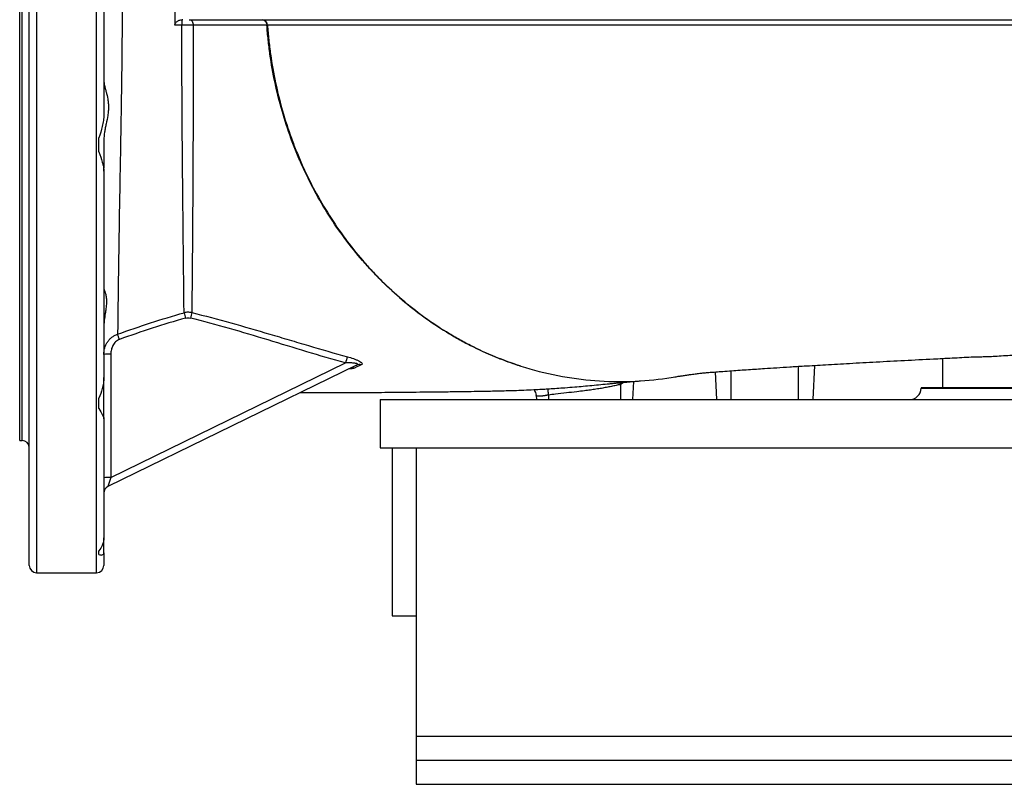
# Model space of a CAD drawing. Header units: millimetres. Extents: x 1756 to 3778, y 764 to 5009.
# Tile 1 of 12: x 1756 to 2576, y 764 to 1400. Entities that reach past the tile are written whole.
import ezdxf

# ---------------------------------------------------------------- set-up
doc = ezdxf.new("R2010")
doc.units = ezdxf.units.MM
doc.header["$LTSCALE"] = 2

msp = doc.modelspace()

# ---------------------------------------------------------------- linework, layer by layer
at = {"color": 7, "linetype": 'Continuous', "lineweight": 25}
for p, q in [((1764.23, 945.91), (1764.23, 1893.91)), ((1756.23, 1049.91), (1756.23, 1789.91)), ((1826.23, 1518.93), (1826.23, 1320.9)), ((1891.15, 1395.35), (1885.33, 1395.34)), ((1822.23, 1289.95), (1822.23, 1301.61)), ((1826.23, 1299.7), (1826.23, 1276.76)), ((1826.23, 1273.89), (1826.23, 1276.76)), ((1826.23, 1273.89), (1826.23, 1102.39)), ((1832.09, 1121.79), (1832.09, 1019.1)), ((2524.23, 1118.14), (2524.23, 1093.91)), ((2036.64, 1112.54), (1829.6, 1011.56)), ((1832.09, 1019.1), (2027.41, 1114.36)), ((2335.02, 1106.9), (2336.23, 1083.91)), ((2417.72, 1112.38), (2416.23, 1083.91)), ((1826.23, 1067.98), (1826.23, 1102.39)), ((2267.02, 1099.02), (2266.23, 1083.91)), ((2294.78, 1101.74), (2300.22, 1102.69)), ((2256.23, 1096.52), (2256.23, 1083.91)), ((2506.68, 1093.91), (2506.65, 1093.39)), ((2506.68, 1093.91), (2875.7, 1093.91)), ((1822.23, 1076.5), (1822.23, 1085.04)), ((2056.23, 1083.91), (2056.23, 1043.91)), ((2056.23, 1083.91), (3776.23, 1083.91)), ((2185.68, 1088.78), (2186.05, 1087.32)), ((2186.05, 1087.32), (2186.23, 1083.91)), ((2196.23, 1087.71), (2196.23, 1083.91)), ((1826.23, 1067.98), (1826.23, 968.96)), ((1756.23, 1049.91), (1758.23, 1049.91)), ((2056.23, 1043.91), (2066.23, 1043.91)), ((2066.23, 1043.91), (2066.23, 903.91)), ((2066.23, 1043.91), (2086.23, 1043.91)), ((2086.23, 1043.91), (2086.23, 903.91)), ((2086.23, 1043.91), (3746.23, 1043.91)), ((1832.09, 1019.1), (1829.6, 1011.56)), ((1826.23, 956.37), (1826.23, 968.96)), ((1822.23, 955.07), (1822.23, 958.2)), ((1826.23, 956.37), (1826.23, 945.91)), ((1770.23, 939.91), (1820.23, 939.91)), ((2066.23, 903.91), (2086.23, 903.91)), ((2086.23, 903.91), (2086.23, 803.91)), ((2086.23, 803.91), (3746.23, 803.91)), ((2086.23, 803.91), (2086.23, 783.91)), ((2086.23, 783.91), (2086.23, 763.91)), ((2086.23, 783.91), (3746.23, 783.91)), ((2086.23, 763.91), (3746.23, 763.91))]:
    msp.add_line(p, q, dxfattribs=at)
at = {"color": 8, "linetype": 'Continuous', "lineweight": 25}
for p, q in [((1770.23, 1899.91), (1770.23, 939.91)), ((1820.23, 939.91), (1820.23, 1899.91)), ((1758.23, 1049.91), (1758.23, 1789.91)), ((2348.23, 1107.88), (2348.23, 1083.91)), ((2404.23, 1111.57), (2404.23, 1083.91)), ((2259.45, 1098.35), (2256.23, 1096.52)), ((2255.85, 1098.01), (2256.23, 1096.52)), ((2506.65, 1093.39), (2875.73, 1093.39))]:
    msp.add_line(p, q, dxfattribs=at)
at = {"color": 7, "linetype": 'Continuous', "lineweight": 25, "flags": 128}
msp.add_lwpolyline([(1839.27, 1133.95), (1839.04, 1134.59), (1838.81, 1135.21), (1838.6, 1135.82), (1838.39, 1136.4), (1838.2, 1136.94), (1838.02, 1137.44), (1837.86, 1137.89), (1837.72, 1138.29)], dxfattribs=at)
at = {"color": 7, "linetype": 'Continuous', "lineweight": 25}
for centre, radius, start, end in [((1919.93, 1396.27), 28.79, 172.77092, 181.83987), ((1957.74, 1395.2), 4.72, 1.2676, 87.03508), ((1963.81, 1360.08), 35.25, 92.20678, 93.00034), ((2283.22, 1261.88), 404.28, 195.16693, 195.81581), ((2008.01, 1124.84), 112.98, 163.86082, 166.21397), ((1830.65, 1090.67), 31.15, 87.35, 98.16262), ((2102.16, 1094.31), 77.39, 160.96353, 164.98272), ((2033.38, 1105.26), 5.11, 71.96069, 115.5527), ((2038.84, 1107.92), 5.11, 70.45725, 115.49952), ((2496.67, 1093.91), 10, 270, 357), ((1758.23, 1043.91), 6, 0, 90), ((1830.65, 987.98), 31.15, 87.35, 98.16262), ((1832.23, 1006.16), 6, 116, 180), ((1770.23, 945.91), 6, 180, 270), ((1820.23, 945.91), 6, 270, 0)]:
    msp.add_arc(centre, radius, start, end, dxfattribs=at)
for points, knots in [([(1841.5, 1408.52), (1841.49, 1408.11), (1841.49, 1407.69), (1841.49, 1406.86), (1841.49, 1405.62), (1841.48, 1402.72), (1841.47, 1400.25), (1841.44, 1395.3), (1841.42, 1392.01), (1841.36, 1382.17), (1841.3, 1375.64), (1841.09, 1356.16), (1840.91, 1343.31), (1840.66, 1327.42), (1840.61, 1324.25), (1840.51, 1317.92), (1840.46, 1314.76), (1840.3, 1305.34), (1840.19, 1299.15), (1839.86, 1280.82), (1839.64, 1268.94), (1839.24, 1245.84), (1839.06, 1234.62), (1838.8, 1218.29), (1838.72, 1212.94), (1838.61, 1205.03), (1838.57, 1202.43), (1838.49, 1197.28), (1838.46, 1194.75), (1838.28, 1182.21), (1838.15, 1172.7), (1837.98, 1159.21), (1837.92, 1154.84), (1837.84, 1148.48), (1837.82, 1146.4), (1837.77, 1142.29), (1837.74, 1140.27), (1837.72, 1138.29)], [0, 0, 0, 0, 0.003906, 0.003906, 0.007813, 0.015625, 0.03125, 0.03125, 0.0625, 0.0625, 0.125, 0.125, 0.25, 0.25, 0.28125, 0.28125, 0.3125, 0.3125, 0.375, 0.375, 0.5, 0.5, 0.625, 0.625, 0.6875, 0.6875, 0.71875, 0.71875, 0.75, 0.75, 0.875, 0.875, 0.9375, 0.9375, 0.96875, 0.96875, 1, 1, 1, 1]), ([(1885.33, 1395.34), (1885.35, 1395.73), (1885.43, 1396.12), (1885.69, 1396.83), (1885.88, 1397.15), (1886.3, 1397.73), (1886.55, 1397.99), (1887.07, 1398.44), (1887.34, 1398.64), (1887.92, 1398.98), (1888.22, 1399.13), (1888.83, 1399.39), (1889.14, 1399.49), (1890.08, 1399.75), (1890.72, 1399.86), (1891.37, 1399.89)], [0, 0, 0, 0, 0.125, 0.125, 0.25, 0.25, 0.375, 0.375, 0.5, 0.5, 0.625, 0.625, 0.75, 0.75, 1, 1, 1, 1]), ([(1893.03, 1156.11), (1892.96, 1163.24), (1892.88, 1170.85), (1892.77, 1180.92), (1892.75, 1182.97), (1892.7, 1187.09), (1892.68, 1189.18), (1892.61, 1195.51), (1892.57, 1199.82), (1892.43, 1213.01), (1892.34, 1222.16), (1892.14, 1241.15), (1892.04, 1251), (1891.89, 1266.33), (1891.84, 1271.53), (1891.75, 1282.12), (1891.7, 1287.46), (1891.57, 1303.63), (1891.49, 1314.6), (1891.35, 1336.95), (1891.29, 1348.33), (1891.22, 1365.71), (1891.2, 1371.56), (1891.18, 1380.42), (1891.18, 1383.39), (1891.16, 1389.36), (1891.16, 1392.35), (1891.15, 1395.35)], [0, 0, 0, 0, 0.125, 0.125, 0.15625, 0.15625, 0.1875, 0.1875, 0.25, 0.25, 0.375, 0.375, 0.5, 0.5, 0.5625, 0.5625, 0.625, 0.625, 0.75, 0.75, 0.875, 0.875, 0.9375, 0.9375, 0.96875, 0.96875, 1, 1, 1, 1]), ([(1900.63, 1395.29), (1899.22, 1395.31), (1897.71, 1395.33), (1894.48, 1395.35), (1892.83, 1395.35), (1891.15, 1395.35)], [0, 0, 0, 0, 0.5, 0.5, 1, 1, 1, 1]), ([(1897.41, 1399.91), (1920.49, 1399.91), (1940.45, 1399.91), (1956.21, 1399.91), (1956.22, 1399.91), (1956.24, 1399.91), (1956.25, 1399.91)], [-0.000923, -0.000923, -0.000923, -0.000923, 0.999077, 0.999077, 0.999077, 1, 1, 1, 1]), ([(1897.9, 1399.91), (1898.21, 1399.91), (1898.54, 1399.81), (1899.19, 1399.37), (1899.5, 1399.02), (1900.02, 1398.13), (1900.23, 1397.59), (1900.52, 1396.45), (1900.6, 1395.85), (1900.63, 1395.29)], [0, 0, 0, 0, 0.25, 0.25, 0.5, 0.5, 0.75, 0.75, 1, 1, 1, 1]), ([(1900.63, 1395.29), (1900.62, 1392.28), (1900.62, 1389.27), (1900.62, 1383.28), (1900.61, 1380.29), (1900.61, 1371.4), (1900.6, 1365.53), (1900.59, 1353.9), (1900.59, 1348.15), (1900.59, 1339.6), (1900.6, 1336.76), (1900.58, 1331.12), (1900.57, 1328.31), (1900.53, 1314.34), (1900.5, 1303.37), (1900.43, 1287.22), (1900.41, 1281.89), (1900.37, 1273.96), (1900.36, 1271.34), (1900.33, 1266.15), (1900.32, 1263.58), (1900.24, 1250.84), (1900.18, 1241.02), (1900.05, 1222.08), (1899.98, 1212.96), (1899.87, 1199.81), (1899.83, 1195.51), (1899.78, 1189.21), (1899.76, 1187.13), (1899.72, 1183.01), (1899.7, 1180.98), (1899.61, 1170.93), (1899.55, 1163.35), (1899.48, 1156.24)], [0, 0, 0, 0, 0.03125, 0.03125, 0.0625, 0.0625, 0.125, 0.125, 0.1875, 0.1875, 0.21875, 0.21875, 0.25, 0.25, 0.375, 0.375, 0.4375, 0.4375, 0.46875, 0.46875, 0.5, 0.5, 0.625, 0.625, 0.75, 0.75, 0.8125, 0.8125, 0.84375, 0.84375, 0.875, 0.875, 1, 1, 1, 1]), ([(1961.96, 1395.28), (1961.48, 1395.28), (1960.5, 1395.28), (1958.97, 1395.28), (1957.39, 1395.28), (1955.73, 1395.28), (1954.01, 1395.28), (1952.22, 1395.28), (1950.36, 1395.28), (1948.42, 1395.28), (1946.32, 1395.28), (1943.99, 1395.28), (1941.77, 1395.28), (1939.7, 1395.28), (1937.88, 1395.28), (1936.03, 1395.28), (1933.6, 1395.29), (1930.59, 1395.29), (1926.96, 1395.29), (1923.28, 1395.29), (1919.57, 1395.29), (1915.83, 1395.29), (1912.06, 1395.29), (1908.27, 1395.29), (1904.46, 1395.29), (1901.9, 1395.29), (1900.63, 1395.29)], [0, 0, 0, 0, 0.0278131, 0.0566516, 0.0865102, 0.117383, 0.1492631, 0.1821427, 0.2160134, 0.2508654, 0.2876826, 0.3294748, 0.3762043, 0.4077616, 0.4392355, 0.4706262, 0.5019342, 0.5599944, 0.6172359, 0.6737122, 0.7295026, 0.7846721, 0.839272, 0.893342, 0.9469113, 1, 1, 1, 1]), ([(1956.25, 1399.91), (1956.26, 1399.91), (1956.28, 1399.91), (1956.29, 1399.91), (1958.71, 1399.91), (1961.13, 1399.91), (1966.04, 1399.91), (1968.53, 1399.91), (1976.17, 1399.91), (1981.42, 1399.91), (1997.63, 1399.91), (2009.11, 1399.91), (2027.08, 1399.91), (2033.22, 1399.91), (2045.83, 1399.91), (2052.29, 1399.91), (2072.05, 1399.91), (2085.79, 1399.91), (2114.39, 1399.91), (2129.26, 1399.91), (2160.11, 1399.91), (2176.01, 1399.91), (2208.78, 1399.91), (2225.63, 1399.91), (2260.31, 1399.91), (2278.15, 1399.91), (2314.53, 1399.91), (2333.1, 1399.91), (2361.52, 1399.91), (2371.09, 1399.91), (2390.43, 1399.91), (2400.2, 1399.91), (2449.42, 1399.91), (2489.84, 1399.91), (2541.67, 1399.91), (2552.11, 1399.91), (2573.08, 1399.91), (2583.59, 1399.91), (2615.27, 1399.91), (2636.54, 1399.91), (2668.67, 1399.91), (2679.42, 1399.91), (2701, 1399.91), (2711.83, 1399.91), (2744.36, 1399.91), (2766.08, 1399.91), (2809.62, 1399.91), (2831.43, 1399.91), (2864.21, 1399.91), (2875.15, 1399.91), (2896.98, 1399.91), (2907.88, 1399.91), (2929.62, 1399.91), (2940.47, 1399.91), (2962.13, 1399.91), (2972.95, 1399.91), (3005.34, 1399.91), (3026.88, 1399.91), (3069.65, 1399.91), (3090.88, 1399.91), (3132.96, 1399.91), (3153.79, 1399.91), (3194.99, 1399.91), (3215.33, 1399.91), (3255.35, 1399.91), (3275.07, 1399.91), (3304.18, 1399.91), (3313.81, 1399.91), (3332.91, 1399.91), (3342.36, 1399.91), (3361.08, 1399.91), (3370.38, 1399.91), (3384.15, 1399.91), (3388.7, 1399.91), (3397.71, 1399.91), (3402.17, 1399.91), (3415.45, 1399.91), (3424.22, 1399.91), (3441.55, 1399.91), (3450.11, 1399.91), (3475.35, 1399.91), (3491.62, 1399.91), (3523.06, 1399.91), (3538.23, 1399.91), (3567.45, 1399.91), (3581.43, 1399.91), (3608.09, 1399.91), (3620.77, 1399.91), (3638.82, 1399.91), (3644.68, 1399.91), (3656.03, 1399.91), (3661.52, 1399.91), (3677.46, 1399.91), (3687.38, 1399.91), (3705.73, 1399.91), (3714.19, 1399.91), (3729.53, 1399.91), (3736.42, 1399.91), (3745.58, 1399.91), (3748.44, 1399.91), (3753.77, 1399.91), (3756.24, 1399.91), (3760.77, 1399.91), (3762.83, 1399.91), (3766.55, 1399.91), (3768.2, 1399.91), (3772.55, 1399.91), (3774.62, 1399.91), (3776.56, 1399.91), (3777, 1399.91), (3777.19, 1399.91)], [0.3976279, 0.3976279, 0.3976279, 0.3976279, 0.3976461, 0.3976461, 0.3976461, 0.4015524, 0.4015524, 0.4054586, 0.4054586, 0.4132711, 0.4132711, 0.4288961, 0.4288961, 0.4367086, 0.4367086, 0.4445211, 0.4445211, 0.4601461, 0.4601461, 0.4757711, 0.4757711, 0.4913961, 0.4913961, 0.5070211, 0.5070211, 0.5226461, 0.5226461, 0.5382711, 0.5382711, 0.5460836, 0.5460836, 0.5538961, 0.5538961, 0.5851461, 0.5851461, 0.5929586, 0.5929586, 0.6007711, 0.6007711, 0.6163961, 0.6163961, 0.6242086, 0.6242086, 0.6320211, 0.6320211, 0.6476461, 0.6476461, 0.6632711, 0.6632711, 0.6710836, 0.6710836, 0.6788961, 0.6788961, 0.6867086, 0.6867086, 0.6945211, 0.6945211, 0.7101461, 0.7101461, 0.7257711, 0.7257711, 0.7413961, 0.7413961, 0.7570211, 0.7570211, 0.7726461, 0.7726461, 0.7804586, 0.7804586, 0.7882711, 0.7882711, 0.7960836, 0.7960836, 0.7999899, 0.7999899, 0.8038961, 0.8038961, 0.8117086, 0.8117086, 0.8195211, 0.8195211, 0.8351461, 0.8351461, 0.8507711, 0.8507711, 0.8663961, 0.8663961, 0.8820211, 0.8820211, 0.8898336, 0.8898336, 0.8976461, 0.8976461, 0.9132711, 0.9132711, 0.9288961, 0.9288961, 0.9445211, 0.9445211, 0.9523336, 0.9523336, 0.9601461, 0.9601461, 0.9679586, 0.9679586, 0.9757711, 0.9757711, 0.9913961, 0.9913961, 1.0000183, 1.0000183, 1.0000183, 1.0000183]), ([(1957.98, 1399.91), (1958.48, 1399.91), (1958.98, 1399.79), (1959.9, 1399.34), (1960.33, 1399), (1961.06, 1398.15), (1961.36, 1397.64), (1961.79, 1396.52), (1961.93, 1395.91), (1961.96, 1395.28)], [0, 0, 0, 0, 0.25, 0.25, 0.5, 0.5, 0.75, 0.75, 1, 1, 1, 1]), ([(2173.26, 1111.78), (2166.07, 1114.06), (2158.96, 1116.65), (2144.97, 1122.39), (2138.09, 1125.55), (2127.93, 1130.71), (2124.57, 1132.51), (2117.91, 1136.23), (2114.63, 1138.16), (2104.89, 1144.13), (2098.57, 1148.35), (2080.12, 1161.76), (2068.48, 1171.66), (2054.76, 1185.26), (2052.06, 1188.04), (2046.75, 1193.73), (2044.13, 1196.64), (2036.42, 1205.53), (2031.52, 1211.64), (2017.52, 1230.47), (2009.11, 1243.69), (1997.89, 1264.54), (1994.38, 1271.66), (1989.46, 1282.59), (1987.88, 1286.28), (1984.85, 1293.74), (1983.4, 1297.49), (1976.51, 1316.33), (1972.09, 1331.71), (1967.08, 1355.21), (1965.68, 1363.12), (1963.98, 1375.1), (1963.49, 1379.11), (1962.84, 1385.15), (1962.65, 1387.17), (1962.29, 1391.22), (1962.12, 1393.25), (1961.96, 1395.28)], [0, 0, 0, 0, 0.0625, 0.0625, 0.125, 0.125, 0.15625, 0.15625, 0.1875, 0.1875, 0.25, 0.25, 0.375, 0.375, 0.40625, 0.40625, 0.4375, 0.4375, 0.5, 0.5, 0.625, 0.625, 0.6875, 0.6875, 0.71875, 0.71875, 0.75, 0.75, 0.875, 0.875, 0.9375, 0.9375, 0.96875, 0.96875, 0.984375, 0.984375, 1, 1, 1, 1]), ([(1962.45, 1395.31), (1962.61, 1393.27), (1962.78, 1391.24), (1963.13, 1387.19), (1963.33, 1385.17), (1963.97, 1379.13), (1964.46, 1375.12), (1966.15, 1363.14), (1967.54, 1355.22), (1972.53, 1331.71), (1976.93, 1316.33), (1983.79, 1297.48), (1985.24, 1293.73), (1988.26, 1286.27), (1989.83, 1282.58), (1994.73, 1271.64), (1998.23, 1264.52), (2009.42, 1243.66), (2017.81, 1230.43), (2031.78, 1211.6), (2036.67, 1205.49), (2044.37, 1196.59), (2046.98, 1193.68), (2052.29, 1188), (2054.98, 1185.22), (2068.67, 1171.62), (2080.28, 1161.73), (2098.68, 1148.35), (2104.98, 1144.13), (2114.67, 1138.18), (2117.95, 1136.25), (2124.58, 1132.53), (2127.94, 1130.74), (2138.1, 1125.56), (2144.99, 1122.4), (2155.48, 1118.09), (2159.01, 1116.72), (2164.33, 1114.78), (2166.11, 1114.15), (2168.79, 1113.24), (2169.68, 1112.94), (2171.03, 1112.5), (2171.47, 1112.35), (2172.37, 1112.06), (2172.81, 1111.92), (2173.26, 1111.78)], [0, 0, 0, 0, 0.015625, 0.015625, 0.03125, 0.03125, 0.0625, 0.0625, 0.125, 0.125, 0.25, 0.25, 0.28125, 0.28125, 0.3125, 0.3125, 0.375, 0.375, 0.5, 0.5, 0.5625, 0.5625, 0.59375, 0.59375, 0.625, 0.625, 0.75, 0.75, 0.8125, 0.8125, 0.84375, 0.84375, 0.875, 0.875, 0.9375, 0.9375, 0.96875, 0.96875, 0.984375, 0.984375, 0.992188, 0.992188, 0.996094, 0.996094, 1, 1, 1, 1]), ([(1826.23, 1349.59), (1826.23, 1348.25), (1826.49, 1346.77), (1827.05, 1344.33), (1827.26, 1343.47), (1827.73, 1341.7), (1827.98, 1340.79), (1828.71, 1337.98), (1829.19, 1335.99), (1829.63, 1333.36), (1829.71, 1332.82), (1829.86, 1331.73), (1829.92, 1331.18), (1830.07, 1329.51), (1830.12, 1328.38), (1830.12, 1326.1), (1830.07, 1324.95), (1829.87, 1322.63), (1829.73, 1321.44), (1829.19, 1317.92), (1828.71, 1315.6), (1827.98, 1312.14), (1827.73, 1310.98), (1827.27, 1308.68), (1827.05, 1307.52), (1826.49, 1304.11), (1826.23, 1301.88), (1826.23, 1299.7)], [0, 0, 0, 0, 0.125, 0.125, 0.1875, 0.1875, 0.25, 0.25, 0.375, 0.375, 0.40625, 0.40625, 0.4375, 0.4375, 0.5, 0.5, 0.5625, 0.5625, 0.625, 0.625, 0.75, 0.75, 0.8125, 0.8125, 0.875, 0.875, 1, 1, 1, 1]), ([(1826.23, 1320.9), (1826.23, 1319.29), (1826.08, 1317.68), (1825.74, 1315.23), (1825.6, 1314.41), (1825.29, 1312.78), (1825.12, 1311.97), (1824.19, 1307.94), (1823.25, 1304.76), (1822.23, 1301.61)], [0, 0, 0, 0, 0.25, 0.25, 0.375, 0.375, 0.5, 0.5, 1, 1, 1, 1]), ([(1822.23, 1289.95), (1823.25, 1287), (1824.19, 1284.19), (1825.3, 1280.14), (1825.62, 1278.82), (1826.08, 1276.28), (1826.23, 1275.06), (1826.23, 1273.89)], [0, 0, 0, 0, 0.5, 0.5, 0.75, 0.75, 1, 1, 1, 1]), ([(1826.23, 1176.58), (1826.23, 1176.26), (1826.39, 1175.77), (1826.74, 1174.82), (1826.87, 1174.46), (1827.15, 1173.68), (1827.3, 1173.24), (1827.73, 1171.84), (1828.01, 1170.77), (1828.3, 1168.96), (1828.38, 1168.32), (1828.49, 1166.98), (1828.51, 1166.26), (1828.51, 1164.06), (1828.4, 1162.49), (1828.11, 1160), (1827.99, 1159.15), (1827.73, 1157.39), (1827.59, 1156.48), (1827.15, 1153.73), (1826.85, 1151.83), (1826.51, 1148.89), (1826.41, 1147.9), (1826.27, 1145.87), (1826.23, 1144.84), (1826.23, 1143.8)], [0, 0, 0, 0, 0.125, 0.125, 0.1875, 0.1875, 0.25, 0.25, 0.375, 0.375, 0.4375, 0.4375, 0.5, 0.5, 0.625, 0.625, 0.6875, 0.6875, 0.75, 0.75, 0.875, 0.875, 0.9375, 0.9375, 1, 1, 1, 1]), ([(1899.48, 1156.24), (1898.41, 1156.46), (1897.34, 1156.56), (1895.18, 1156.52), (1894.09, 1156.38), (1893.03, 1156.11)], [0, 0, 0, 0, 0.5, 0.5, 1, 1, 1, 1]), ([(1899.48, 1156.24), (1910.39, 1153.62), (1921.23, 1150.73), (1942.85, 1144.71), (1953.62, 1141.57), (1969.75, 1136.8), (1975.13, 1135.19), (1985.88, 1131.98), (1991.25, 1130.38), (2007.4, 1125.62), (2018.17, 1122.52), (2029, 1119.55)], [0, 0, 0, 0, 0.25, 0.25, 0.5, 0.5, 0.625, 0.625, 0.75, 0.75, 1, 1, 1, 1]), ([(1894.25, 1151.7), (1894.91, 1151.89), (1895.6, 1151.99), (1896.95, 1152), (1897.62, 1151.93), (1898.28, 1151.76)], [0, 0, 0, 0, 0.5, 0.5, 1, 1, 1, 1]), ([(2027.41, 1114.36), (2016.61, 1117.36), (2005.86, 1120.52), (1984.4, 1126.96), (1973.69, 1130.25), (1952.25, 1136.74), (1941.51, 1139.95), (1919.97, 1146.11), (1909.16, 1149.07), (1898.28, 1151.76)], [0, 0, 0, 0, 0.25, 0.25, 0.5, 0.5, 0.75, 0.75, 1, 1, 1, 1]), ([(1826.23, 1121.5), (1826.23, 1123.33), (1826.48, 1125.1), (1827.23, 1127.69), (1827.55, 1128.55), (1828.3, 1130.2), (1828.73, 1130.98), (1829.72, 1132.49), (1830.27, 1133.21), (1831.51, 1134.56), (1832.17, 1135.18), (1833.24, 1136.01), (1833.61, 1136.28), (1834.38, 1136.78), (1834.77, 1137.01), (1835.99, 1137.66), (1836.84, 1138.01), (1837.72, 1138.29)], [0, 0, 0, 0, 0.25, 0.25, 0.375, 0.375, 0.5, 0.5, 0.625, 0.625, 0.75, 0.75, 0.8125, 0.8125, 0.875, 0.875, 1, 1, 1, 1]), ([(1839.27, 1133.95), (1838.68, 1133.73), (1838.11, 1133.45), (1837.05, 1132.78), (1836.55, 1132.39), (1835.65, 1131.53), (1835.23, 1131.06), (1834.48, 1130.06), (1834.14, 1129.53), (1833.55, 1128.44), (1833.29, 1127.87), (1832.85, 1126.7), (1832.67, 1126.09), (1832.23, 1124.28), (1832.09, 1123.04), (1832.09, 1121.79)], [0, 0, 0, 0, 0.125, 0.125, 0.25, 0.25, 0.375, 0.375, 0.5, 0.5, 0.625, 0.625, 0.75, 0.75, 1, 1, 1, 1]), ([(2300.23, 1102.6), (2301, 1102.73), (2302.38, 1102.96), (2304.27, 1103.26), (2305.81, 1103.5), (2307.11, 1103.7), (2308.62, 1103.92), (2310.41, 1104.18), (2312.73, 1104.51), (2315.2, 1104.84), (2317.23, 1105.11), (2319.25, 1105.38), (2322.03, 1105.74), (2324.87, 1106.09), (2326.76, 1106.28), (2331.37, 1106.65), (2335.1, 1106.9), (2341.44, 1107.38), (2348.68, 1107.91), (2355.71, 1108.41), (2362.61, 1108.89), (2369.41, 1109.35), (2377.24, 1109.87), (2386.38, 1110.46), (2397.32, 1111.15), (2410.77, 1111.97), (2427.28, 1112.95), (2447.3, 1114.09), (2469.19, 1115.3), (2492.48, 1116.53), (2511.1, 1117.49), (2524.31, 1118.14), (2532.31, 1118.56), (2540.54, 1119.01), (2547.54, 1119.34), (2552.72, 1119.5), (2556.85, 1119.59), (2560.83, 1119.7), (2565.57, 1119.89), (2571.54, 1120.23), (2578.6, 1120.69), (2585.76, 1121.17), (2593.77, 1121.62), (2601.97, 1121.97), (2613.96, 1122.51), (2629.28, 1123.28), (2651.17, 1124.3), (2677.43, 1125.53), (2707.55, 1126.91), (2736.83, 1128.24), (2765.12, 1129.51), (2789.39, 1130.59), (2809.78, 1131.49), (2826.48, 1132.23), (2837.78, 1132.72), (2843.53, 1132.97), (2843.89, 1132.98)], [0, 0, 0, 0, 0.013631, 0.024846, 0.033606, 0.040445, 0.047748, 0.055813, 0.064695, 0.078131, 0.090263, 0.100016, 0.107744, 0.124133, 0.137391, 0.15254, 0.169941, 0.18617, 0.203437, 0.220072, 0.235972, 0.251173, 0.265669, 0.287252, 0.309611, 0.3333, 0.367732, 0.404614, 0.443836, 0.483681, 0.523534, 0.535975, 0.548363, 0.560774, 0.573265, 0.581835, 0.590517, 0.598971, 0.605096, 0.614341, 0.624204, 0.634193, 0.643738, 0.658301, 0.672799, 0.698932, 0.724957, 0.76937, 0.812225, 0.853286, 0.89256, 0.930064, 0.953662, 0.976486, 0.998514, 1, 1, 1, 1]), ([(2029, 1119.55), (2030.7, 1119.08), (2032.36, 1118.57), (2034.78, 1117.71), (2035.55, 1117.41), (2036.66, 1116.95), (2037.03, 1116.79), (2037.73, 1116.47), (2038.07, 1116.31), (2039.04, 1115.81), (2039.61, 1115.48), (2040.56, 1114.81), (2040.91, 1114.48), (2041.31, 1113.87), (2041.36, 1113.59), (2041.15, 1113.11), (2040.9, 1112.91), (2040.55, 1112.74)], [0, 0, 0, 0, 0.25, 0.25, 0.375, 0.375, 0.4375, 0.4375, 0.5, 0.5, 0.625, 0.625, 0.75, 0.75, 0.875, 0.875, 1, 1, 1, 1]), ([(2036.64, 1112.54), (2036.82, 1112.63), (2036.99, 1112.72), (2037.27, 1112.92), (2037.37, 1113.02), (2037.49, 1113.23), (2037.5, 1113.33), (2037.39, 1113.53), (2037.27, 1113.62), (2036.96, 1113.78), (2036.77, 1113.85), (2036.34, 1113.97), (2036.1, 1114.02), (2035.37, 1114.15), (2034.83, 1114.22), (2033.74, 1114.31), (2033.18, 1114.35), (2032.05, 1114.39), (2031.47, 1114.41), (2029.74, 1114.42), (2028.57, 1114.4), (2027.41, 1114.36)], [0, 0, 0, 0, 0.0625, 0.0625, 0.125, 0.125, 0.1875, 0.1875, 0.25, 0.25, 0.3125, 0.3125, 0.375, 0.375, 0.5, 0.5, 0.625, 0.625, 0.75, 0.75, 1, 1, 1, 1]), ([(2031.19, 1109.87), (2031.27, 1109.91), (2031.45, 1109.99), (2031.46, 1109.99), (2031.46, 1109.99)], [0, 0, 0, 0, 0.4117909, 1, 1, 1, 1]), ([(2040.55, 1112.74), (2038.95, 1111.99), (2037.35, 1111.24), (2035.75, 1110.49), (2035.49, 1110.37), (2035.23, 1110.24), (2034.96, 1110.12)], [0, 0, 0, 0, 0.006000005, 0.006000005, 0.006000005, 0.006992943, 0.006992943, 0.006992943, 0.006992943]), ([(2173.26, 1111.78), (2183.5, 1108.52), (2193.83, 1105.89), (2214.48, 1101.88), (2224.81, 1100.49), (2245.28, 1098.92), (2255.42, 1098.73), (2275.38, 1099.44), (2285.19, 1100.35), (2294.78, 1101.74)], [0, 0, 0, 0, 0.25, 0.25, 0.5, 0.5, 0.75, 0.75, 1, 1, 1, 1]), ([(1826.23, 1102.39), (1826.23, 1100.78), (1826.08, 1099.2), (1825.74, 1096.88), (1825.6, 1096.11), (1825.29, 1094.6), (1825.12, 1093.87), (1824.19, 1090.25), (1823.25, 1087.56), (1822.23, 1085.04)], [0, 0, 0, 0, 0.25, 0.25, 0.375, 0.375, 0.5, 0.5, 1, 1, 1, 1]), ([(1989.83, 1089.7), (1992.07, 1089.7), (1998.52, 1089.7), (2010.39, 1089.71), (2024.75, 1089.74), (2039.01, 1089.81), (2051.54, 1089.9), (2062.83, 1089.99), (2074.3, 1090.09), (2086.04, 1090.2), (2098, 1090.33), (2107.88, 1090.44), (2116.73, 1090.54), (2125.12, 1090.65), (2134.17, 1090.78), (2144.65, 1090.96), (2156.36, 1091.21), (2167.91, 1091.54), (2177.9, 1091.92), (2185.37, 1092.27), (2191.75, 1092.61), (2197.47, 1092.95), (2203.46, 1093.34), (2210.54, 1093.85), (2218.02, 1094.44), (2225.52, 1095.09), (2232.77, 1095.76), (2240.06, 1096.46), (2246.02, 1097.04), (2250.65, 1097.5), (2254.11, 1097.84), (2257.47, 1098.16), (2260.72, 1098.47), (2263.27, 1098.7), (2264.98, 1098.85), (2266.03, 1098.94), (2267, 1099.02), (2268.09, 1099.11), (2269.56, 1099.23), (2271.26, 1099.35), (2272.4, 1099.42), (2272.93, 1099.46)], [0, 0, 0, 0, 0.018038, 0.051846, 0.09673, 0.137213, 0.17326, 0.205853, 0.237352, 0.27662, 0.313104, 0.348906, 0.37065, 0.39805, 0.430168, 0.459504, 0.501161, 0.544849, 0.572185, 0.597791, 0.616854, 0.633615, 0.654018, 0.677218, 0.705954, 0.732401, 0.760691, 0.791198, 0.823644, 0.84131, 0.858602, 0.877366, 0.897994, 0.917356, 0.92629, 0.934252, 0.941636, 0.950051, 0.963833, 0.983116, 1, 1, 1, 1]), ([(2184.5, 1092.24), (2184.52, 1092.15), (2184.72, 1091.46), (2185.31, 1090.05), (2185.83, 1088.81)], [0, 0, 0, 0, 0.124002, 1, 1, 1, 1]), ([(2256.23, 1096.52), (2255.63, 1096.37), (2254.41, 1096.08), (2252.56, 1095.65), (2250.65, 1095.23), (2248.69, 1094.82), (2246.69, 1094.42), (2244.62, 1094.03), (2242.51, 1093.65), (2240.35, 1093.27), (2238.13, 1092.91), (2235.87, 1092.55), (2233.55, 1092.2), (2231.18, 1091.86), (2228.75, 1091.53), (2224.98, 1091.03), (2219.14, 1090.33), (2211.13, 1089.42), (2203.24, 1088.55), (2198.24, 1087.95), (2196.23, 1087.71)], [0, 0, 0, 0, 0.030545, 0.061887, 0.094029, 0.126974, 0.160726, 0.195286, 0.230658, 0.266844, 0.303846, 0.341667, 0.380307, 0.41977, 0.460057, 0.501169, 0.60784, 0.751012, 0.899676, 1, 1, 1, 1]), ([(2196.23, 1087.71), (2196.07, 1087.67), (2195.76, 1087.61), (2195.29, 1087.51), (2194.83, 1087.42), (2194.37, 1087.33), (2193.91, 1087.25), (2193.46, 1087.18), (2193.02, 1087.11), (2192.59, 1087.05), (2192.16, 1086.99), (2191.74, 1086.93), (2191.34, 1086.89), (2190.94, 1086.84), (2190.55, 1086.81), (2190.18, 1086.77), (2189.82, 1086.75), (2189.47, 1086.72), (2189.14, 1086.71), (2188.82, 1086.7), (2188.52, 1086.69), (2188.23, 1086.69), (2187.96, 1086.7), (2187.7, 1086.71), (2187.47, 1086.72), (2187.25, 1086.74), (2187.04, 1086.77), (2186.86, 1086.8), (2186.69, 1086.84), (2186.55, 1086.88), (2186.42, 1086.92), (2186.31, 1086.98), (2186.22, 1087.03), (2186.14, 1087.1), (2186.09, 1087.17), (2186.06, 1087.24), (2186.05, 1087.29), (2186.05, 1087.32)], [0, 0, 0, 0, 0.029858, 0.059592, 0.089206, 0.118706, 0.148094, 0.177375, 0.206553, 0.235633, 0.264619, 0.293514, 0.322325, 0.351055, 0.379708, 0.408289, 0.436803, 0.465253, 0.493646, 0.521984, 0.550273, 0.578518, 0.606723, 0.634892, 0.663031, 0.691143, 0.719235, 0.747309, 0.775372, 0.803427, 0.83148, 0.859534, 0.887596, 0.915668, 0.943757, 0.971866, 1, 1, 1, 1]), ([(1822.23, 1076.5), (1823.25, 1074.55), (1824.19, 1072.86), (1825.3, 1070.7), (1825.62, 1070.05), (1826.08, 1068.9), (1826.23, 1068.4), (1826.23, 1067.98)], [0, 0, 0, 0, 0.5, 0.5, 0.75, 0.75, 1, 1, 1, 1]), ([(1826.23, 968.96), (1826.23, 967.78), (1826.08, 966.66), (1825.74, 965.08), (1825.6, 964.57), (1825.29, 963.59), (1825.12, 963.13), (1824.19, 960.89), (1823.25, 959.4), (1822.23, 958.2)], [0, 0, 0, 0, 0.25, 0.25, 0.375, 0.375, 0.5, 0.5, 1, 1, 1, 1]), ([(1822.23, 955.07), (1823.25, 954.64), (1824.19, 954.52), (1825.3, 954.83), (1825.62, 955.02), (1826.08, 955.57), (1826.23, 955.92), (1826.23, 956.37)], [0, 0, 0, 0, 0.5, 0.5, 0.75, 0.75, 1, 1, 1, 1])]:
    msp.add_open_spline(points, degree=3, knots=knots, dxfattribs=at)
for points in [[(1885.38, 1407.17), (1885.48, 1403.22), (1885.46, 1399.28), (1885.33, 1395.34)], [(1891.97, 1399.91), (1891.77, 1399.91), (1891.57, 1399.91), (1891.37, 1399.89)], [(1837.72, 1138.29), (1855.94, 1144.86), (1874.38, 1150.84), (1893.03, 1156.11)], [(1894.25, 1151.7), (1875.71, 1146.46), (1857.38, 1140.5), (1839.27, 1133.95)]]:
    msp.add_open_spline(points, degree=3, dxfattribs=at)
at = {"color": 8, "linetype": 'Continuous', "lineweight": 25}
for points, knots in [([(3769.78, 1395.43), (3769.81, 1395.43), (3769.88, 1395.43), (3767.53, 1395.43), (3762.95, 1395.43), (3755.99, 1395.42), (3746.75, 1395.42), (3735.02, 1395.42), (3720.63, 1395.42), (3703.46, 1395.41), (3683.69, 1395.41), (3661.28, 1395.41), (3636.27, 1395.4), (3609.1, 1395.4), (3579.89, 1395.4), (3548.79, 1395.4), (3518.27, 1395.39), (3488.84, 1395.39), (3461, 1395.39), (3432.15, 1395.39), (3402.53, 1395.38), (3371.78, 1395.38), (3340.06, 1395.38), (3307.7, 1395.38), (3270.93, 1395.38), (3229.67, 1395.37), (3183.73, 1395.37), (3136.56, 1395.37), (3088.24, 1395.37), (3038.89, 1395.36), (2992.27, 1395.36), (2948.59, 1395.36), (2907.98, 1395.36), (2867.25, 1395.36), (2826.11, 1395.35), (2784.6, 1395.35), (2742.79, 1395.35), (2701.16, 1395.35), (2660.28, 1395.35), (2620.2, 1395.34), (2580.88, 1395.34), (2541.92, 1395.34), (2503.42, 1395.34), (2465.52, 1395.34), (2428.29, 1395.34), (2391.76, 1395.33), (2355.67, 1395.33), (2320.11, 1395.33), (2285.17, 1395.33), (2251.26, 1395.33), (2218.82, 1395.32), (2187.86, 1395.32), (2158.37, 1395.32), (2130.07, 1395.32), (2102.74, 1395.32), (2076.5, 1395.32), (2051.42, 1395.31), (2027.73, 1395.31), (2004.81, 1395.31), (1982.75, 1395.31), (1969.22, 1395.31), (1962.45, 1395.31)], [0, 0, 0, 0, 0.010452, 0.027694, 0.044924, 0.062568, 0.080223, 0.097867, 0.116751, 0.135649, 0.154532, 0.173953, 0.19339, 0.212811, 0.231903, 0.25101, 0.270102, 0.284821, 0.299552, 0.314285, 0.329006, 0.343692, 0.358384, 0.373174, 0.387964, 0.407586, 0.42722, 0.446842, 0.466932, 0.487035, 0.507125, 0.523291, 0.539472, 0.555653, 0.571819, 0.588461, 0.605118, 0.621774, 0.638416, 0.654487, 0.670558, 0.686736, 0.702914, 0.719033, 0.735165, 0.751297, 0.767415, 0.784005, 0.80061, 0.817216, 0.833806, 0.849849, 0.865906, 0.881963, 0.898007, 0.914517, 0.931043, 0.94757, 0.964084, 0.982022, 1, 1, 1, 1]), ([(2034.96, 1110.12), (2034.44, 1109.94), (2033.27, 1109.55), (2031.35, 1109.47), (2030.27, 1109.43)], [0, 0, 0, 0, 0.4445733, 1, 1, 1, 1]), ([(2195.58, 1092.84), (2195.61, 1092.59), (2195.69, 1091.95), (2195.91, 1090.27), (2196.1, 1088.72), (2196.23, 1087.71)], [0, 0, 0, 0, 0.184598, 0.470654, 1, 1, 1, 1])]:
    msp.add_open_spline(points, degree=3, knots=knots, dxfattribs=at)

doc.saveas('drawing.dxf')
